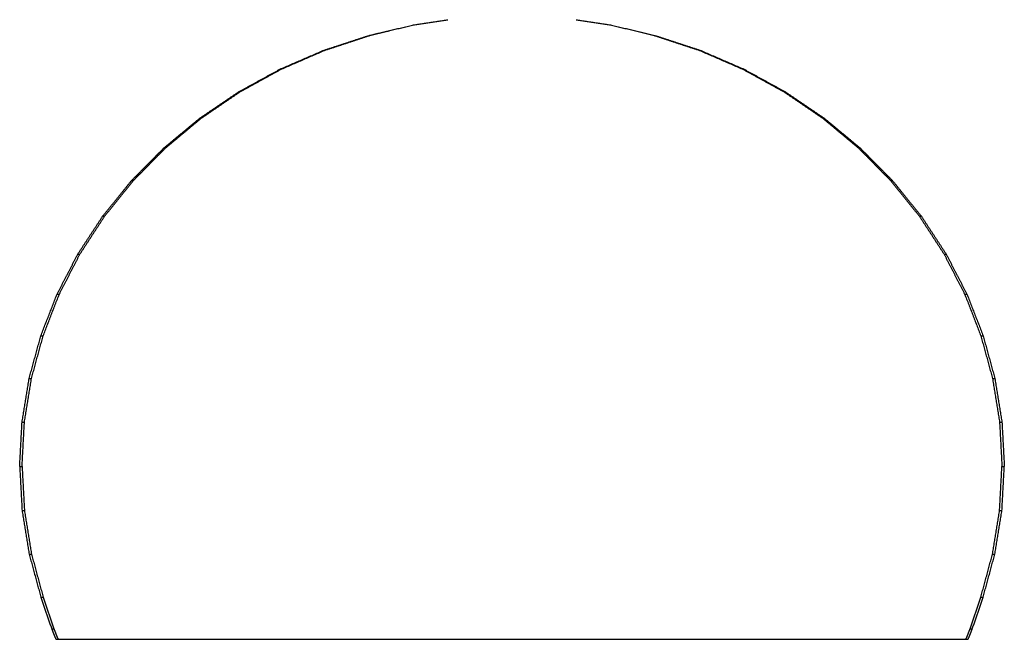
# Model space of a CAD drawing. Header units: millimetres. Extents: x 135 to 219, y 0 to 223.
# Tile 7 of 10: x 135 to 219, y 111 to 164. Entities that reach past the tile are written whole.
import ezdxf

# ---------------------------------------------------------------- set-up
doc = ezdxf.new("R2010")
doc.units = ezdxf.units.MM
doc.header["$MEASUREMENT"] = 0
doc.layers.add('Make2D$visible$lines', color=7, linetype='Continuous', true_color=0x000000)

msp = doc.modelspace()

# ---------------------------------------------------------------- linework, layer by layer
at = {"layer": 'Make2D$visible$lines'}
for points in [[(164.98, 162.42), (166.82, 162.861), (168.659, 163.301)], [(165.038, 162.42), (166.849, 162.861), (168.659, 163.301)], [(168.659, 163.301), (170.169, 163.53), (171.679, 163.759)], [(182.555, 163.759), (184.065, 163.53), (185.574, 163.301)], [(185.574, 163.301), (187.414, 162.861), (189.254, 162.42)], [(185.574, 163.301), (187.385, 162.861), (189.196, 162.42)], [(161.116, 161.156), (163.048, 161.788), (164.98, 162.42)], [(161.194, 161.156), (163.116, 161.788), (165.038, 162.42)], [(161.194, 161.156), (163.087, 161.788), (164.98, 162.42)], [(164.98, 162.42), (165.866, 162.628), (166.752, 162.837)], [(164.98, 162.42), (165.009, 162.42), (165.038, 162.42)], [(189.196, 162.42), (189.225, 162.42), (189.254, 162.42)], [(189.196, 162.42), (191.157, 161.788), (193.118, 161.156)], [(189.196, 162.42), (191.118, 161.788), (193.04, 161.156)], [(189.254, 162.42), (191.186, 161.788), (193.118, 161.156)], [(157.407, 159.552), (159.262, 160.354), (161.116, 161.156)], [(157.502, 159.552), (159.348, 160.354), (161.194, 161.156)], [(161.116, 161.156), (161.155, 161.156), (161.194, 161.156)], [(193.04, 161.156), (193.079, 161.156), (193.118, 161.156)], [(193.04, 161.156), (194.886, 160.354), (196.731, 159.552)], [(193.118, 161.156), (194.972, 160.354), (196.827, 159.552)], [(153.888, 157.623), (155.647, 158.588), (157.407, 159.552)], [(154, 157.623), (155.751, 158.588), (157.502, 159.552)], [(157.407, 159.552), (157.455, 159.552), (157.502, 159.552)], [(196.731, 159.552), (196.779, 159.552), (196.827, 159.552)], [(196.731, 159.552), (198.483, 158.588), (200.234, 157.623)], [(196.827, 159.552), (198.586, 158.588), (200.346, 157.623)], [(150.592, 155.388), (152.24, 156.506), (153.888, 157.623)], [(150.72, 155.388), (152.36, 156.506), (154, 157.623)], [(153.888, 157.623), (153.944, 157.623), (154, 157.623)], [(200.234, 157.623), (200.29, 157.623), (200.346, 157.623)], [(200.234, 157.623), (201.874, 156.506), (203.514, 155.388)], [(200.346, 157.623), (201.994, 156.506), (203.642, 155.388)], [(147.552, 152.869), (149.072, 154.128), (150.592, 155.388)], [(147.694, 152.869), (149.207, 154.128), (150.72, 155.388)], [(150.592, 155.388), (150.656, 155.388), (150.72, 155.388)], [(203.514, 155.388), (203.578, 155.388), (203.642, 155.388)], [(203.514, 155.388), (205.027, 154.128), (206.54, 152.869)], [(203.642, 155.388), (205.162, 154.128), (206.682, 152.869)], [(144.796, 150.089), (146.174, 151.479), (147.552, 152.869)], [(144.952, 150.089), (146.323, 151.479), (147.694, 152.869)], [(147.552, 152.869), (147.623, 152.869), (147.694, 152.869)], [(206.54, 152.869), (206.611, 152.869), (206.682, 152.869)], [(206.54, 152.869), (207.91, 151.479), (209.281, 150.089)], [(206.682, 152.869), (208.06, 151.479), (209.437, 150.089)], [(142.352, 147.075), (143.574, 148.582), (144.796, 150.089)], [(142.52, 147.075), (143.736, 148.582), (144.952, 150.089)], [(144.796, 150.089), (144.874, 150.089), (144.952, 150.089)], [(209.281, 150.089), (209.359, 150.089), (209.437, 150.089)], [(209.281, 150.089), (210.498, 148.582), (211.714, 147.075)], [(209.437, 150.089), (210.66, 148.582), (211.882, 147.075)], [(140.243, 143.857), (141.297, 145.466), (142.352, 147.075)], [(140.421, 143.857), (141.47, 145.466), (142.52, 147.075)], [(142.352, 147.075), (142.436, 147.075), (142.52, 147.075)], [(211.714, 147.075), (211.798, 147.075), (211.882, 147.075)], [(211.714, 147.075), (212.764, 145.466), (213.813, 143.857)], [(211.882, 147.075), (212.937, 145.466), (213.991, 143.857)], [(138.488, 140.466), (139.365, 142.161), (140.243, 143.857)], [(138.675, 140.466), (139.548, 142.161), (140.421, 143.857)], [(140.243, 143.857), (140.332, 143.857), (140.421, 143.857)], [(213.813, 143.857), (213.902, 143.857), (213.991, 143.857)], [(213.813, 143.857), (214.686, 142.161), (215.559, 140.466)], [(213.991, 143.857), (214.868, 142.161), (215.746, 140.466)], [(137.106, 136.933), (137.797, 138.699), (138.488, 140.466)], [(137.299, 136.933), (137.987, 138.699), (138.675, 140.466)], [(138.488, 140.466), (138.581, 140.466), (138.674, 140.466)], [(215.559, 140.466), (215.653, 140.466), (215.746, 140.466)], [(215.559, 140.466), (216.247, 138.699), (216.935, 136.933)], [(215.746, 140.466), (216.437, 138.699), (217.128, 136.933)], [(136.109, 133.294), (136.607, 135.113), (137.106, 136.933)], [(136.307, 133.294), (136.803, 135.113), (137.299, 136.933)], [(137.106, 136.933), (137.203, 136.933), (137.299, 136.933)], [(216.935, 136.933), (217.031, 136.933), (217.128, 136.933)], [(216.935, 136.933), (217.431, 135.113), (217.927, 133.294)], [(217.128, 136.933), (217.626, 135.113), (218.125, 133.294)], [(135.507, 129.582), (135.808, 131.438), (136.109, 133.294)], [(135.708, 129.582), (136.007, 131.438), (136.307, 133.294)], [(136.109, 133.294), (136.208, 133.294), (136.307, 133.294)], [(217.927, 133.294), (218.026, 133.294), (218.125, 133.294)], [(217.927, 133.294), (218.227, 131.438), (218.526, 129.582)], [(218.125, 133.294), (218.426, 131.438), (218.727, 129.582)], [(135.305, 125.835), (135.406, 127.709), (135.507, 129.582)], [(135.507, 125.835), (135.608, 127.709), (135.708, 129.582)], [(135.507, 129.582), (135.608, 129.582), (135.708, 129.582)], [(218.526, 129.582), (218.626, 129.582), (218.727, 129.582)], [(218.526, 129.582), (218.626, 127.709), (218.727, 125.835)], [(218.727, 129.582), (218.828, 127.709), (218.929, 125.835)], [(135.305, 125.835), (135.406, 125.835), (135.507, 125.835)], [(135.305, 125.835), (135.406, 123.961), (135.507, 122.088)], [(135.507, 125.835), (135.608, 123.961), (135.708, 122.088)], [(218.526, 122.088), (218.626, 123.961), (218.727, 125.835)], [(218.727, 125.835), (218.828, 125.835), (218.929, 125.835)], [(218.727, 122.088), (218.828, 123.961), (218.929, 125.835)], [(135.507, 122.088), (135.808, 120.232), (136.109, 118.376)], [(135.507, 122.088), (135.608, 122.088), (135.708, 122.088)], [(135.708, 122.088), (136.007, 120.232), (136.307, 118.376)], [(217.927, 118.376), (218.227, 120.232), (218.526, 122.088)], [(218.125, 118.376), (218.426, 120.232), (218.727, 122.088)], [(218.526, 122.088), (218.626, 122.088), (218.727, 122.088)], [(136.109, 118.376), (136.208, 118.376), (136.307, 118.376)], [(136.109, 118.376), (136.607, 116.557), (137.106, 114.737)], [(136.307, 118.376), (136.803, 116.557), (137.299, 114.737)], [(216.935, 114.737), (217.431, 116.557), (217.927, 118.376)], [(217.128, 114.737), (217.626, 116.557), (218.125, 118.376)], [(217.927, 118.376), (218.026, 118.376), (218.125, 118.376)], [(137.106, 114.737), (137.564, 113.388), (138.022, 112.04)], [(137.106, 114.737), (137.203, 114.737), (137.299, 114.737)], [(137.299, 114.737), (137.755, 113.388), (138.211, 112.04)], [(216.023, 112.04), (216.479, 113.388), (216.935, 114.737)], [(216.212, 112.04), (216.67, 113.388), (217.128, 114.737)], [(216.935, 114.737), (217.031, 114.737), (217.128, 114.737)], [(138.022, 112.04), (138.116, 112.04), (138.211, 112.04)], [(138.022, 112.04), (138.2, 111.598), (138.379, 111.155)], [(138.211, 112.04), (138.388, 111.598), (138.566, 111.155)], [(215.668, 111.155), (215.846, 111.598), (216.023, 112.04)], [(215.855, 111.155), (216.033, 111.598), (216.212, 112.04)], [(216.023, 112.04), (216.117, 112.04), (216.212, 112.04)], [(138.379, 111.155), (138.472, 111.155), (138.566, 111.155)], [(138.566, 111.155), (138.845, 111.155), (139.123, 111.155)], [(139.123, 111.155), (139.585, 111.155), (140.047, 111.155)], [(140.047, 111.155), (140.688, 111.155), (141.328, 111.155)], [(141.328, 111.155), (142.141, 111.155), (142.953, 111.155)], [(142.953, 111.155), (143.93, 111.155), (144.907, 111.155)], [(144.907, 111.155), (146.04, 111.155), (147.172, 111.155)], [(147.172, 111.155), (148.449, 111.155), (149.725, 111.155)], [(149.725, 111.155), (151.134, 111.155), (152.542, 111.155)], [(152.542, 111.155), (154.069, 111.155), (155.595, 111.155)], [(155.595, 111.155), (157.226, 111.155), (158.856, 111.155)], [(158.856, 111.155), (160.574, 111.155), (162.293, 111.155)], [(162.293, 111.155), (164.082, 111.155), (165.872, 111.155)], [(165.872, 111.155), (167.716, 111.155), (169.559, 111.155)], [(169.56, 111.155), (171.44, 111.155), (173.32, 111.155)], [(173.32, 111.155), (175.218, 111.155), (177.117, 111.155)], [(177.117, 111.155), (179.015, 111.155), (180.914, 111.155)], [(180.914, 111.155), (182.794, 111.155), (184.674, 111.155)], [(184.674, 111.155), (186.518, 111.155), (188.362, 111.155)], [(188.362, 111.155), (190.152, 111.155), (191.941, 111.155)], [(191.941, 111.155), (193.66, 111.155), (195.378, 111.155)], [(195.378, 111.155), (197.008, 111.155), (198.639, 111.155)], [(198.639, 111.155), (200.165, 111.155), (201.692, 111.155)], [(201.692, 111.155), (203.1, 111.155), (204.509, 111.155)], [(204.509, 111.155), (205.785, 111.155), (207.062, 111.155)], [(207.062, 111.155), (208.194, 111.155), (209.326, 111.155)], [(209.326, 111.155), (210.303, 111.155), (211.28, 111.155)], [(211.28, 111.155), (212.093, 111.155), (212.906, 111.155)], [(212.906, 111.155), (213.546, 111.155), (214.187, 111.155)], [(214.187, 111.155), (214.649, 111.155), (215.111, 111.155)], [(215.111, 111.155), (215.389, 111.155), (215.668, 111.155)], [(215.668, 111.155), (215.762, 111.155), (215.855, 111.155)]]:
    msp.add_open_spline(points, degree=2, dxfattribs=at)

doc.saveas('drawing.dxf')
